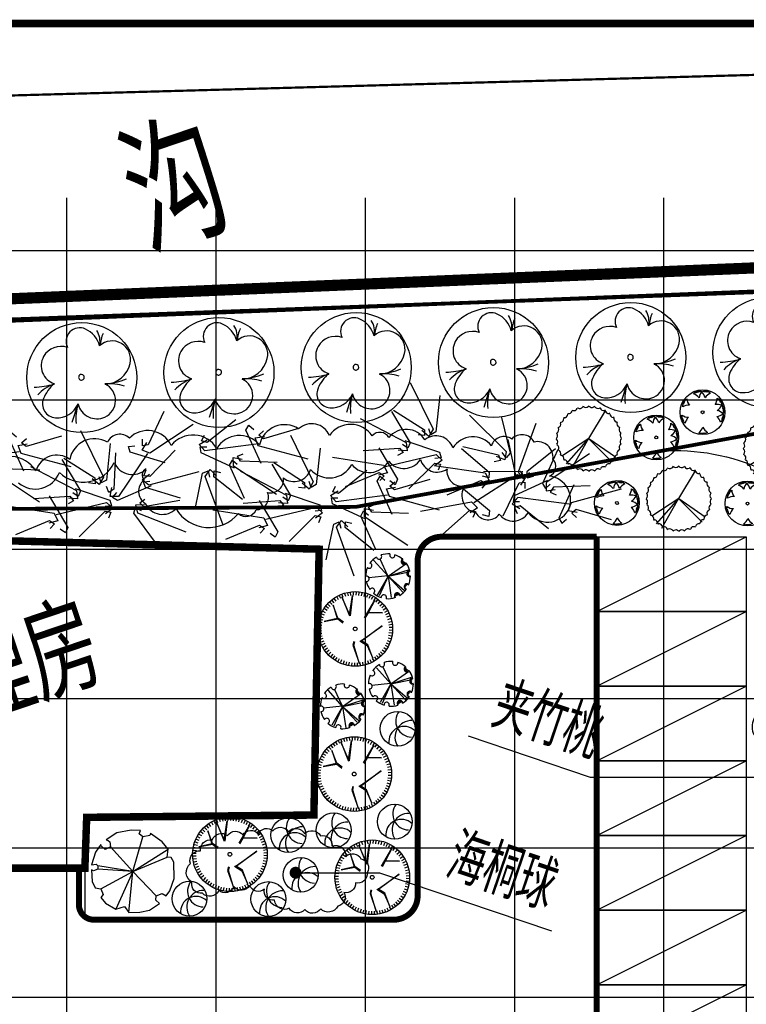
# Model space of a CAD drawing. Header units: millimetres. Extents: x -64078 to -62795, y 13127 to 13405.
# Tile 3 of 51: x -63965 to -63868, y 13273 to 13405. Entities that reach past the tile are written whole.
import ezdxf
from ezdxf.enums import TextEntityAlignment as Align

# ---------------------------------------------------------------- set-up
doc = ezdxf.new("R2010")
doc.units = ezdxf.units.MM
doc.header["$LTSCALE"] = 1000
doc.header["$MEASUREMENT"] = 0
doc.linetypes.add('ACAD_ISO02W100', pattern=[15, 12, -3])
doc.linetypes.add('DASH', pattern=[0.35, 0.25, -0.1])
for name, color, linetype in [('0植物', 72, 'Continuous'), ('A绿-1', 94, 'Continuous'), ('DIM_LEAD', 3, 'Continuous'), ('dixing', 251, 'ACAD_ISO02W100'), ('DLSS', 4, 'Continuous'), ('JMD', 6, 'Continuous'), ('LH', 94, 'Continuous'), ('PUB_TEXT', 7, 'Continuous'), ('SYN_TK', 7, 'Continuous'), ('图例', 3, 'Continuous'), ('方格网', 252, 'Continuous'), ('植被', 104, 'Continuous'), ('灌木线', 81, 'Continuous')]:
    doc.layers.add(name, color=color, linetype=linetype)
doc.styles.add('_TCH_DIM', font='SIMPLEX', dxfattribs={"bigfont": 'GBCBIG'})
doc.styles.add('HZ', font='rs.shx', dxfattribs={"width": 0.8, "bigfont": 'hztxt.shx'})
doc.linetypes.add('ZIGZAG', pattern='A,0.0001,-0.2,[131,ltypeshp.shx,S=0.2,R=0,X=-0.2,Y=0],-0.4,[131,ltypeshp.shx,S=0.2,R=180,X=0.2,Y=0],-0.2', length=0.8001)

# ---------------------------------------------------------------- blocks, each defined once
blk = doc.blocks.new('fghg')
at = {"color": 5, "linetype": 'Continuous'}
blk.add_line((31371, 359052), (36371, 361552), dxfattribs=at)
at = {"color": 5, "linetype": 'Continuous', "flags": 128}
blk.add_lwpolyline([(31371, 361552), (36371, 361552), (36371, 359052), (31371, 359052)], close=True, dxfattribs=at)
blk = doc.blocks.new('樱花')
at = {"layer": 'A绿-1', "color": 231}
for p, q in [((-1916, 761), (-2315, 505)), ((-1377, 863), (-1916, 761)), ((-1018, 851), (-1377, 863)), ((-1068, 723), (-1018, 851)), ((-2315, 505), (-2235, 480)), ((-2235, 480), (-2175, 429)), ((-2175, 429), (-2155, 237)), ((-1305, -687), (-938, 608)), ((-938, 608), (-1068, 723)), ((-669, 659), (-938, 608)), ((-639, 736), (-669, 659)), ((-210, 429), (-639, 736)), ((20, 147), (-210, 429)), ((-2714, 32), (-2864, -441)), ((-2514, 326), (-2714, 32)), ((-2514, 288), (-2514, 326)), ((-2355, 134), (-2514, 288)), ((-2155, 237), (-2355, 134)), ((-1305, -687), (-2155, 237)), ((-1305, -687), (20, 147)), ((-20, -147), (20, 147)), ((-1305, -687), (-20, -147)), ((130, -160), (-20, -147)), ((239, -339), (130, -160)), ((249, -953), (239, -339)), ((-2864, -441), (-2694, -416)), ((-2784, -672), (-2864, -633)), ((-2864, -633), (-2834, -1068)), ((-2624, -608), (-2784, -672)), ((-2694, -416), (-2624, -480)), ((-1305, -687), (-2624, -480)), ((-2624, -480), (-2624, -608)), ((-1305, -687), (-2624, -608)), ((-2514, -1350), (-1305, -687)), ((-1305, -687), (-1946, -2104)), ((-1457, -2232), (-1305, -687)), ((-1305, -687), (-429, -1605)), ((-2834, -1068), (-2724, -1311)), ((80, -1426), (249, -953)), ((-2724, -1311), (-2514, -1350)), ((-2514, -1350), (-2425, -1554)), ((-60, -1605), (80, -1426)), ((-2425, -1554), (-2514, -1669)), ((-2514, -1669), (-2335, -1887)), ((-439, -1772), (-429, -1605)), ((-309, -1900), (-439, -1772)), ((-429, -1605), (-210, -1516)), ((-210, -1516), (-60, -1605)), ((-2335, -1887), (-1946, -2104)), ((-1946, -2104), (-1626, -2015)), ((-1626, -2015), (-1457, -2232)), ((-1457, -2232), (-1048, -2219)), ((-1048, -2219), (-679, -2143)), ((-679, -2143), (-309, -1900))]:
    blk.add_line(p, q, dxfattribs=at)
blk = doc.blocks.new('碧桃')
at = {"layer": 'LH', "color": 11}
blk.add_line((-415, 56), (-701, 147), dxfattribs=at)
blk.add_circle((-5, -5, 152), 852, dxfattribs=at)
for centre, radius, start, end in [((-674, 233), 599, 18.0916, 48.0156), ((1427, 813), 1584, 182.8326, 194.349), ((178, 331), 292, 61.1238, 162.055), ((-412, 388), 216, 67.4722, 176.1144), ((-562, 27), 608, 40.4795, 67.4722), ((171, 318), 307, 340.51, 61.1238), ((-271, 379), 357, 176.1144, 245.9133), ((556, 28), 210, 334.7367, 117.0804), ((-646, -671), 758, 72.1643, 95.3116), ((-343, -239), 301, 104.2004, 203.8599), ((377, 113), 409, 285.541, 334.7367), ((276, -475), 286, 257.1792, 42.714), ((551, 30), 318, 258.3182, 303.1756), ((473, -779), 489, 65.0319, 88.0983), ((-361, -247), 281, 203.8599, 334.8776), ((-859, -432), 758, 341.793, 5.2023), ((304, -354), 410, 181.7039, 257.1792), ((969, -275), 1079, 184.8716, 203.0753)]:
    blk.add_arc(centre, radius, start, end, dxfattribs=at)
at = {"layer": 'LH', "color": 37}
for start, end in [(64.0302, 244.0302), (244.0302, 64.0302)]:
    blk.add_arc((0, 0), 44, start, end, dxfattribs=at)
blk = doc.blocks.new('rtyryry')
at = {"layer": '灌木线', "color": 3, "ltscale": 200}
blk.add_lwpolyline([(400297, 99057, -0.520567), (400297, 99057, -0.520567), (400684, 98404, -0.520567), (401434, 97799, -0.520567), (401942, 96782, -0.520567), (402014, 95669, -0.520567), (401748, 95451, -0.520567), (401337, 95160, -0.520567), (400950, 94652, -0.520567), (400442, 93974, -0.520567), (400515, 92933, -0.520567), (401119, 91530, -0.520567), (401023, 90513, -0.520567), (400757, 90174, -0.520567), (401168, 88649, -0.520567), (400853, 87705, -0.520567), (400200, 87826, -0.520567), (399717, 88334, -0.520567), (399668, 88504, -0.520567), (399475, 89327, -0.520567), (399330, 90561, -0.520567), (398870, 91530, -0.520567), (398338, 92304, -0.520567), (398169, 93417, -0.520567), (398145, 94700, -0.520567), (398048, 95935, -0.520567), (398096, 96903, -0.520567), (398483, 97169, -0.520567), (398628, 98137, -0.520567), (398362, 98622, -0.520567), (398435, 99057, -0.520567), (398822, 99057, -0.520567), (399547, 98985, -0.520567), (400297, 99057)], format="xyb", close=True, dxfattribs=at)
blk = doc.blocks.new('黄杨球')
at = {"layer": 'A绿-1', "color": 61}
for p, q in [((-1174, -29), (-1059, 67)), ((-1059, 67), (-1025, 38)), ((-1040, 88), (-987, 120)), ((-1025, 38), (-1040, 88)), ((-987, 120), (-938, 48)), ((-973, 123), (-931, 142)), ((-938, 48), (-973, 123)), ((-931, 142), (-898, 83)), ((-909, 147), (-884, 159)), ((-898, 83), (-909, 147)), ((-884, 159), (-868, 129)), ((-868, 129), (-846, 71)), ((-861, 166), (-795, 183)), ((-846, 71), (-861, 166)), ((-795, 183), (-782, 100)), ((-782, 100), (-781, 189)), ((-781, 189), (-732, 183)), ((-732, 183), (-726, 132)), ((-726, 132), (-713, 183)), ((-713, 183), (-655, 166)), ((-655, 166), (-647, 139)), ((-647, 139), (-631, 163)), ((-631, 163), (-605, 158)), ((-595, 157), (-615, 83)), ((-615, 83), (-572, 150)), ((-605, 158), (-610, 138)), ((-610, 138), (-595, 157)), ((-572, 150), (-541, 131)), ((-556, 125), (-412, 165)), ((-412, 165), (-393, 126)), ((-393, 126), (-386, 176)), ((-386, 176), (-325, 184)), ((-325, 184), (-309, 99)), ((-309, 99), (-311, 182)), ((-311, 182), (-265, 182)), ((-265, 182), (-259, 114)), ((-259, 114), (-242, 177)), ((-242, 177), (-214, 178)), ((-216, 83), (-191, 176)), ((-212, 144), (-216, 83)), ((-214, 178), (-212, 144)), ((-191, 176), (-124, 164)), ((-124, 164), (-145, 83)), ((-145, 83), (-108, 164)), ((-108, 164), (-66, 138)), ((-66, 138), (-82, 89)), ((-82, 89), (-49, 130)), ((-49, 130), (-3, 91)), ((-3, 91), (-6, 63)), ((-6, 63), (18, 79)), ((49, 59), (0, 0)), ((0, 0), (67, 43)), ((18, 79), (40, 64)), ((40, 64), (27, 48)), ((27, 48), (49, 59)), ((67, 43), (87, 13)), ((-1954, -731), (-1941, -687)), ((-1875, -756), (-1954, -731)), ((-1941, -687), (-1874, -703)), ((-1928, -668), (-1921, -641)), ((-1874, -703), (-1928, -668)), ((-1921, -641), (-1888, -649)), ((-1911, -619), (-1879, -559)), ((-1831, -672), (-1911, -619)), ((-1888, -649), (-1831, -672)), ((-1879, -559), (-1809, -605)), ((-1874, -545), (-1837, -512)), ((-1809, -605), (-1874, -545)), ((-1837, -512), (-1796, -542)), ((-1825, -499), (-1773, -467)), ((-1796, -542), (-1825, -499)), ((-1773, -467), (-1748, -478)), ((-1755, -451), (-1734, -434)), ((-1748, -478), (-1755, -451)), ((-1734, -434), (-1722, -451)), ((-1722, -451), (-1727, -427)), ((-1727, -427), (-1685, -492)), ((-1706, -415), (-1671, -405)), ((-1685, -492), (-1706, -415)), ((599, -343), (725, -423)), ((725, -423), (709, -464)), ((709, -464), (751, -435)), ((797, -475), (745, -544)), ((745, -544), (805, -487)), ((751, -435), (797, -475)), ((837, -521), (790, -571)), ((790, -571), (847, -541)), ((795, -624), (881, -580)), ((843, -586), (795, -624)), ((805, -487), (837, -521)), ((867, -561), (843, -586)), ((917, -638), (843, -676)), ((843, -676), (927, -650)), ((847, -541), (867, -561)), ((881, -580), (917, -638)), ((937, -698), (890, -719)), ((890, -719), (942, -716)), ((927, -650), (937, -698)), ((942, -716), (944, -776)), ((-1976, -982), (-1970, -833)), ((-1972, -804), (-1961, -744)), ((-1926, -827), (-1972, -804)), ((-1970, -833), (-1926, -827)), ((-1961, -744), (-1875, -756)), ((955, -836), (878, -840)), ((878, -840), (955, -861)), ((944, -776), (921, -793)), ((921, -793), (949, -800)), ((952, -826), (932, -828)), ((932, -828), (955, -836)), ((936, -884), (1019, -1007)), ((955, -861), (946, -896)), ((949, -800), (952, -826)), ((1019, -1007), (987, -1038)), ((987, -1038), (1037, -1029)), ((1064, -1085), (987, -1126)), ((987, -1126), (1066, -1099)), ((1060, -1479), (989, -1451)), ((989, -1451), (1051, -1501)), ((1060, -1205), (1001, -1220)), ((1001, -1220), (1097, -1215)), ((1081, -1143), (1018, -1169)), ((1018, -1169), (1082, -1166)), ((1106, -1283), (1023, -1287)), ((1023, -1287), (1111, -1297)), ((1037, -1029), (1064, -1085)), ((1062, -1469), (1043, -1462)), ((1043, -1462), (1060, -1479)), ((1075, -1420), (1047, -1425)), ((1047, -1425), (1069, -1444)), ((1100, -1345), (1049, -1345)), ((1049, -1345), (1098, -1364)), ((1092, -1192), (1060, -1205)), ((1069, -1444), (1062, -1469)), ((1066, -1099), (1081, -1143)), ((1098, -1364), (1075, -1420)), ((1082, -1166), (1092, -1192)), ((1097, -1215), (1106, -1283)), ((1111, -1297), (1100, -1345)), ((-2062, -1780), (-2051, -1721)), ((-2010, -1788), (-2062, -1780)), ((-2061, -1848), (-2060, -1799)), ((-1973, -1840), (-2061, -1848)), ((-2060, -1799), (-2010, -1788)), ((-2053, -1861), (-1973, -1840)), ((-2030, -1925), (-2053, -1861)), ((-2051, -1696), (-2049, -1670)), ((-2025, -1709), (-2051, -1696)), ((-2051, -1721), (-2025, -1709)), ((-2028, -1672), (-2049, -1660)), ((-2049, -1660), (-1973, -1672)), ((-2049, -1670), (-2028, -1672)), ((-2044, -1636), (-2029, -1603)), ((-1973, -1672), (-2044, -1636)), ((-1937, -1901), (-2030, -1925)), ((-2021, -1947), (-1992, -1928)), ((-2006, -1971), (-2021, -1947)), ((-1943, -1954), (-2006, -1971)), ((-1999, -1993), (-1943, -1954)), ((-1976, -2032), (-1999, -1993)), ((-1992, -1928), (-1937, -1901)), ((-1904, -1989), (-1976, -2032)), ((-1970, -2046), (-1904, -1989)), ((-1933, -2095), (-1970, -2046)), ((-1886, -2075), (-1933, -2095)), ((-1910, -2112), (-1886, -2075)), ((-1804, -2216), (-1910, -2112)), ((895, -2109), (842, -2054)), ((842, -2054), (877, -2125)), ((877, -2125), (846, -2142)), ((901, -2100), (886, -2086)), ((886, -2086), (895, -2109)), ((918, -2080), (901, -2100)), ((933, -2061), (905, -2055)), ((905, -2055), (918, -2080)), ((976, -2019), (933, -2061)), ((986, -2003), (939, -1982)), ((939, -1982), (976, -2019)), ((1017, -1948), (940, -1918)), ((940, -1918), (1016, -1964)), ((1007, -1858), (946, -1848)), ((946, -1848), (1036, -1883)), ((1059, -1750), (972, -1757)), ((972, -1757), (1055, -1764)), ((1051, -1810), (982, -1809)), ((982, -1809), (1043, -1832)), ((1016, -1964), (986, -2003)), ((1041, -1860), (1007, -1858)), ((1049, -1661), (1008, -1677)), ((1008, -1677), (1057, -1689)), ((1036, -1883), (1017, -1948)), ((1024, -1515), (1049, -1661)), ((1051, -1501), (1028, -1530)), ((1043, -1832), (1041, -1860)), ((1055, -1764), (1051, -1810)), ((1057, -1689), (1059, -1750)), ((-761, -2942), (-787, -2917)), ((-705, -2886), (-761, -2942)), ((-740, -2954), (-705, -2886)), ((-476, -2922), (-481, -3018)), ((-467, -2983), (-476, -2922)), ((-348, -2998), (-382, -2918)), ((-382, -2918), (-363, -2999)), ((-267, -2962), (-294, -2927)), ((-294, -2927), (-291, -2978)), ((-135, -2892), (-267, -2962)), ((-722, -2938), (-740, -2954)), ((-730, -2957), (-722, -2938)), ((-706, -2967), (-730, -2957)), ((-685, -2947), (-706, -2967)), ((-683, -2975), (-685, -2947)), ((-629, -3003), (-683, -2975)), ((-606, -2956), (-629, -3003)), ((-611, -3007), (-606, -2956)), ((-565, -3024), (-611, -3007)), ((-545, -2937), (-565, -3024)), ((-550, -3020), (-545, -2937)), ((-481, -3018), (-550, -3020)), ((-458, -3016), (-467, -2983)), ((-431, -3009), (-458, -3016)), ((-428, -2944), (-431, -3009)), ((-408, -3009), (-428, -2944)), ((-363, -2999), (-408, -3009)), ((-291, -2978), (-348, -2998))]:
    blk.add_line(p, q, dxfattribs=at)
for centre, major_axis, start_param, end_param in [((-496, -1396), (-1666, 4), 0.002082, 6.285267), ((59, -434), (752, 336), 1.965578, 2.592554), ((-1297, -602), (-951, 416), 3.830729, 4.328988), ((405, -747), (811, 147), 1.787052, 2.414028), ((-849, -338), (821, 70), 3.138273, 3.765249), ((-1555, -994), (-1038, 18), 3.855135, 4.353395), ((-437, -279), (-1034, 98), 2.675798, 3.174058), ((-1513, -1912), (1036, 69), 1.467186, 1.965445), ((-496, -1396), (-110, 4), 0.0394752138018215, 6.322660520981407), ((594, -1641), (-824, 0), 4.27097, 4.897946), ((15, -403), (-959, 398), 2.555626, 3.053885), ((403, -2067), (819, 95), 0.593876, 1.220852), ((-1529, -948), (-824, 3), 0.922603, 1.549579), ((-804, -2494), (1037, 45), 2.328162, 2.826422), ((378, -701), (-1031, 118), 1.857185, 2.355444), ((56, -2379), (823, 33), 0.251392, 0.878367), ((-1256, -2239), (-820, 83), 2.276785, 2.903761), ((439, -2027), (-1000, 279), 0.759108, 1.257367)]:
    blk.add_ellipse(centre, major_axis=major_axis, ratio=1, start_param=start_param, end_param=end_param, dxfattribs=at)
blk = doc.blocks.new('夹竹桃')
at = {"color": 74}
for p, q in [((-493, 1130), (-506, 1103)), ((-288, 1185), (-305, 1160)), ((-76, 1202), (-97, 1181)), ((136, 1183), (112, 1165)), ((341, 1127), (314, 1114)), ((-1012, 770), (-1010, 741)), ((-861, 920), (-864, 890)), ((-687, 1041), (-694, 1012)), ((534, 1036), (505, 1028)), ((707, 913), (678, 910)), ((857, 762), (827, 764)), ((-1226, 404), (-1213, 377)), ((-1135, 597), (-1127, 568)), ((978, 587), (949, 595)), ((1067, 394), (1040, 407)), ((-1282, 199), (-1265, 175)), ((1121, 189), (1097, 205)), ((-1301, -13), (-1280, -34)), ((-1284, -225), (-1259, -241)), ((1120, -235), (1102, -211)), ((1139, -23), (1118, -3)), ((-1230, -430), (-1202, -443)), ((-1141, -624), (-1112, -631)), ((973, -633), (965, -604)), ((1064, -440), (1051, -414)), ((-1019, -798), (-990, -801)), ((-870, -949), (-840, -946)), ((-696, -1072), (-667, -1064)), ((524, -1078), (532, -1049)), ((699, -956), (701, -927)), ((850, -807), (847, -777)), ((-504, -1163), (-477, -1150)), ((-298, -1219), (-274, -1201)), ((-87, -1238), (-66, -1217)), ((125, -1221), (142, -1196)), ((331, -1167), (343, -1139))]:
    blk.add_line(p, q, dxfattribs=at)
at = {"color": 76}
for p, q in [((-81, -6), (538, 1013)), ((-81, -6), (-1090, -660)), ((-95, -6), (-929, -948)), ((-95, -6), (-727, -1121)), ((-95, -6), (780, -890)), ((-81, -6), (901, -698))]:
    blk.add_line(p, q, dxfattribs=at)
at = {"color": 74}
for centre, start, end in [((-627, 1158), 247.307, 335.6422), ((-414, 1235), 237.307, 325.6422), ((-192, 1274), 227.307, 315.6422), ((34, 1273), 217.307, 305.6422), ((257, 1234), 207.307, 295.6422), ((469, 1156), 197.307, 285.6422), ((-1142, 728), 277.307, 5.6422), ((-996, 901), 267.307, 355.6422), ((-823, 1045), 257.307, 345.6422), ((665, 1043), 187.307, 275.6422), ((837, 897), 177.307, 265.6422), ((982, 724), 167.307, 255.6422), ((-1333, 320), 297.307, 25.6422), ((-1255, 532), 287.307, 15.6422), ((1095, 528), 157.307, 245.6422), ((1172, 315), 147.307, 235.6422), ((-1373, 97), 307.307, 35.6422), ((1211, 92), 137.307, 225.6422), ((-1373, -129), 317.307, 45.6422), ((-1334, -351), 327.307, 55.6422), ((1171, -356), 117.307, 205.6422), ((1210, -134), 127.307, 215.6422), ((-1257, -564), 337.307, 65.6422), ((-1145, -760), 347.307, 75.6422), ((980, -764), 97.307, 185.6422), ((1093, -568), 107.307, 195.6422), ((-1000, -933), 357.307, 85.6422), ((-827, -1079), 7.307, 95.6422), ((-631, -1192), 17.307, 105.6422), ((465, -1194), 67.307, 155.6422), ((660, -1082), 77.307, 165.6422), ((834, -937), 87.307, 175.6422), ((-419, -1270), 27.307, 115.6422), ((-197, -1310), 37.307, 125.6422), ((29, -1310), 47.307, 135.6422), ((252, -1271), 57.307, 145.6422)]:
    blk.add_arc(centre, 133, start, end, dxfattribs=at)
blk = doc.blocks.new('早园竹')
at = {"layer": '植被'}
for p, q in [((-47, 606), (-15, 680)), ((-15, 680), (58, 632)), ((9, 601), (-9, 714)), ((-9, 714), (115, 711)), ((44, 741), (120, 785)), ((97, 680), (44, 741)), ((594, 730), (97, 680)), ((221, 183), (-47, 606)), ((648, 294), (9, 601)), ((632, 533), (705, 569)), ((705, 569), (729, 485)), ((560, 38), (632, 533)), ((-536, 6), (-183, 361)), ((-334, -386), (-176, 305)), ((-183, 361), (-103, 347)), ((-176, 305), (-69, 348)), ((-103, 347), (-134, 264)), ((-79, 237), (-31, 302)), ((-69, 348), (-45, 226)), ((-31, 302), (29, 238)), ((185, 255), (257, 291)), ((224, 215), (284, 313)), ((257, 291), (282, 207)), ((284, 313), (376, 229)), ((342, 218), (342, 299)), ((342, 299), (428, 283)), ((659, 264), (684, 376)), ((684, 376), (799, 326)), ((744, 381), (831, 393)), ((769, 304), (744, 381)), ((1249, 162), (769, 304)), ((79, -237), (-79, 237)), ((112, -240), (185, 255)), ((508, -434), (224, 215)), ((752, -69), (342, 218)), ((1133, -262), (659, 264))]:
    blk.add_line(p, q, dxfattribs=at)
blk = doc.blocks.new('海桐球')
at = {"layer": '0植物', "color": 86}
blk.add_circle((-35, 50), 866, dxfattribs=at)
for centre, radius, start, end in [((-747, -303), 817, 325.3925, 91.4177), ((-755, 131), 766, 282.5369, 64.5253), ((-88, -738), 789, 19.6513, 146.595)]:
    blk.add_arc(centre, radius, start, end, dxfattribs=at)
blk = doc.blocks.new('火棘球。')
at = {"layer": 'A绿-1', "color": 81}
for p, q in [((36, -27), (-1276, 787)), ((36, -27), (-1195, 905)), ((36, -27), (1307, 849)), ((61, -7), (95, 1350)), ((61, -16), (1327, 381)), ((36, -27), (-1508, -60)), ((-1462, -367), (-1438, -344)), ((-1446, -405), (-1388, -347)), ((-1431, -443), (-1349, -361)), ((-1415, -481), (-1321, -387)), ((-1400, -518), (-1293, -412)), ((-1384, -556), (-1276, -448)), ((-1369, -594), (-1268, -494)), ((-1353, -632), (-1261, -539)), ((36, -27), (-1225, -919)), ((36, -27), (-1116, -1055)), ((36, -27), (304, -1548)), ((36, -27), (145, -1568)), ((36, -27), (750, -1396)), ((-910, -1148), (-892, -1131)), ((-881, -1173), (-842, -1134)), ((-852, -1197), (-808, -1153)), ((-823, -1222), (-778, -1177)), ((-795, -1246), (-749, -1200)), ((-766, -1271), (-731, -1236)), ((-737, -1295), (-722, -1281)), ((780, -1325), (949, -1156)), ((784, -1268), (885, -1166)), ((842, -1316), (988, -1170)), ((973, -1238), (1028, -1184)), ((-106, -1517), (-31, -1442)), ((-51, -1516), (41, -1423)), ((3, -1515), (89, -1430)), ((57, -1514), (118, -1454)), ((112, -1513), (147, -1478)), ((166, -1512), (176, -1502))]:
    blk.add_line(p, q, dxfattribs=at)
for centre, major_axis, start_param, end_param in [((36, -27), (1600, 23), 1.655689, 2.054849), ((59, 1512), (189, 9), 2.813112, 6.484031), ((36, -27), (-1600, 6), 4.187322, 4.586482), ((36, -27), (1600, 18), 2.287093, 2.686253), ((-850, 1232), (-190, 2), 0.361502, 4.03242), ((960, 1205), (190, 1), 2.225773, 5.896691), ((36, -27), (1600, 6), 0.409818, 0.808978), ((36, -27), (-1600, 3), -0.212612, 0.186548), ((-1421, 471), (-190, 3), 0.991194, 4.662112), ((36, -27), (-45.2, 2.3), 3.193148, 9.476333), ((1508, 426), (189, 11), 1.546007, 5.216925), ((36, -27), (-1600, 7), 2.931107, 3.330267), ((-1470, -497), (-186, 5), 1.786043, 5.146984), ((-1436, -481), (189, 10), 4.691579, 8.362498), ((-1429, -497), (186, 7), -1.415836, 1.945105), ((-1438, -491), (186, 3), 4.707756, 8.127564), ((-1397, -491), (186, 3), 4.707756, 8.127564), ((29, -33), (-1600, 5), 0.416946, 0.816106), ((36, -27), (-1596, 117), 0.487024, 0.886184), ((1493, -525), (-190, 1), 4.124577, 7.795496), ((-911, -1289), (186, 3), -0.769546, 2.591395), ((-888, -1259), (190, 1), -0.91582, 2.755099), ((-889, -1266), (-186, 1), 2.217699, 5.637507), ((-870, -1289), (186, 3), -0.769546, 2.591395), ((-848, -1266), (-186, 4), 2.231683, 5.651492), ((13, -1567), (189, 9), -0.328076, 3.342842), ((7, -1602), (186, 4), -0.147469, 3.213472), ((10, -1570), (184, 24), -0.433752, 2.986056), ((48, -1602), (186, 4), -0.147469, 3.213472), ((52, -1570), (184, 24), -0.433752, 2.986056), ((922, -1287), (189, 4), 0.326532, 3.99745), ((917, -1287), (186, 3), 0.308773, 3.728581), ((933, -1315), (185, 18), 0.405383, 3.766324), ((959, -1287), (-185, 14), 3.541006, 6.960814), ((975, -1315), (-186, 4), 3.666772, 7.027713), ((36, -27), (-1600, 12), 2.306299, 2.705459), ((36, -27), (-1600, 6), 1.045738, 1.444898), ((29, -33), (1600, 8), -1.476414, -1.077254), ((36, -27), (1600, 6), -1.4749, -1.07574)]:
    blk.add_ellipse(centre, major_axis=major_axis, ratio=1, start_param=start_param, end_param=end_param, dxfattribs=at)
blk = doc.blocks.new('A$C77F72C93')
at = {"color": 72}
for p, q in [((698, 2262, -343), (649, 2349, -343)), ((778, 2304, -343), (735, 2394, -343)), ((861, 2340, -343), (826, 2433, -343)), ((947, 2368, -343), (919, 2464, -343)), ((1034, 2391, -343), (1014, 2488, -343)), ((1124, 2406, -343), (1111, 2505, -343)), ((1213, 2414, -343), (1208, 2514, -343)), ((1304, 2415, -343), (1306, 2515, -343)), ((1394, 2409, -343), (1404, 2509, -343)), ((1483, 2396, -343), (1502, 2494, -343)), ((1571, 2376, -343), (1597, 2473, -343)), ((1657, 2349, -343), (1691, 2443, -343)), ((1741, 2316, -343), (1782, 2407, -343)), ((1822, 2276, -343), (1870, 2363, -343)), ((361, 1967, -343), (282, 2028, -343)), ((419, 2036, -343), (344, 2103, -343)), ((482, 2101, -343), (413, 2173, -343)), ((550, 2160, -343), (487, 2238, -343)), ((622, 2214, -343), (565, 2296, -343)), ((1900, 2229, -343), (1954, 2313, -343)), ((1973, 2177, -343), (2034, 2256, -343)), ((2043, 2119, -343), (2110, 2194, -343)), ((2107, 2056, -343), (2180, 2125, -343)), ((2167, 1988, -343), (2245, 2051, -343)), ((189, 1651, -343), (95, 1684, -343)), ((222, 1734, -343), (131, 1775, -343)), ((262, 1815, -343), (174, 1863, -343)), ((309, 1893, -343), (225, 1947, -343)), ((2221, 1916, -343), (2303, 1972, -343)), ((2269, 1839, -343), (2356, 1889, -343)), ((2311, 1759, -343), (2401, 1802, -343)), ((2346, 1676, -343), (2440, 1712, -343)), ((129, 1387, -343), (29, 1398, -343)), ((142, 1476, -343), (44, 1495, -343)), ((162, 1564, -343), (65, 1590, -343)), ((2375, 1591, -343), (2471, 1619, -343)), ((2398, 1503, -343), (2495, 1524, -343)), ((2413, 1414, -343), (2512, 1427, -343)), ((123, 1297, -343), (23, 1300, -343)), ((124, 1207, -343), (24, 1201, -343)), ((132, 1117, -343), (33, 1104, -343)), ((147, 1028, -343), (49, 1007, -343)), ((2403, 1055, -343), (2501, 1036, -343)), ((2416, 1144, -343), (2515, 1133, -343)), ((2421, 1324, -343), (2521, 1330, -343)), ((2422, 1234, -343), (2522, 1231, -343)), ((169, 940, -343), (73, 912, -343)), ((198, 855, -343), (105, 819, -343)), ((234, 772, -343), (144, 729, -343)), ((276, 692, -343), (189, 642, -343)), ((2282, 716, -343), (2370, 668, -343)), ((2322, 797, -343), (2414, 756, -343)), ((2356, 880, -343), (2450, 847, -343)), ((2383, 967, -343), (2479, 941, -343)), ((324, 615, -343), (241, 559, -343)), ((378, 543, -343), (300, 480, -343)), ((437, 475, -343), (365, 406, -343)), ((502, 412, -343), (435, 337, -343)), ((571, 354, -343), (510, 275, -343)), ((1995, 371, -343), (2058, 293, -343)), ((2063, 430, -343), (2132, 358, -343)), ((2126, 495, -343), (2200, 428, -343)), ((2184, 564, -343), (2263, 503, -343)), ((2236, 638, -343), (2320, 584, -343)), ((645, 302, -343), (590, 218, -343)), ((723, 255, -343), (675, 168, -343)), ((803, 215, -343), (763, 124, -343)), ((887, 182, -343), (854, 88, -343)), ((974, 155, -343), (948, 58, -343)), ((1062, 135, -343), (1043, 37, -343)), ((1151, 122, -343), (1140, 22, -343)), ((1241, 116, -343), (1238, 16, -343)), ((1331, 117, -343), (1336, 17, -343)), ((1421, 125, -343), (1434, 26, -343)), ((1510, 140, -343), (1531, 43, -343)), ((1598, 162, -343), (1626, 67, -343)), ((1683, 191, -343), (1719, 98, -343)), ((1766, 227, -343), (1809, 137, -343)), ((1846, 269, -343), (1896, 182, -343)), ((1923, 317, -343), (1979, 235, -343))]:
    blk.add_line(p, q, dxfattribs=at)
at = {"color": 37}
for p, q in [((816, 2358, -343), (1072, 1711, -343)), ((1076, 1762, -343), (816, 2358, -343)), ((1076, 1762, -343), (1174, 2403, -343)), ((1174, 2403, -343), (1096, 1716, -343)), ((673, 1635, -343), (513, 2072, -343)), ((513, 2072, -343), (656, 1626, -343)), ((1585, 1644, -343), (1933, 2242, -343)), ((1933, 2242, -343), (1716, 1843, -343)), ((1705, 1822, -343), (1600, 1630, -343)), ((2192, 1822, -343), (1705, 1822, -343)), ((1716, 1843, -343), (2192, 1822, -343)), ((656, 1626, -343), (209, 1527, -343)), ((209, 1527, -343), (673, 1608, -343)), ((864, 1499, -343), (673, 1635, -343)), ((673, 1608, -343), (852, 1473, -343)), ((1478, 876, -343), (2183, 1376, -343)), ((2183, 1376, -343), (1478, 849, -343)), ((1222, 843, -343), (1192, 715, -343)), ((1192, 715, -343), (1415, 81, -343)), ((1218, 715, -343), (1249, 841, -343)), ((1415, 81, -343), (1218, 715, -343)), ((1427, 864, -343), (1674, 706, -343)), ((1692, 733, -343), (1457, 876, -343)), ((1674, 706, -343), (1871, 277, -343)), ((1871, 277, -343), (1692, 733, -343))]:
    blk.add_line(p, q, dxfattribs=at)
at = {"color": 72}
blk.add_circle((1269, 1269), 1269, dxfattribs=at)
at = {"color": 37}
blk.add_circle((1269, 1269), 63.4, dxfattribs=at)
blk = doc.blocks.new('csht')
at = {"xscale": 0.6777933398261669, "yscale": 0.6777933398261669, "zscale": 0.6777933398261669}
blk.add_blockref('A$C77F72C93', (-860, -860), dxfattribs=at)

msp = doc.modelspace()

# ---------------------------------------------------------------- linework, layer by layer
at = {"color": 2, "linetype": 'Continuous'}
msp.add_line((-63887.54, 13335.45), (-63887.54, 13335.45), dxfattribs=at)
at = {"color": 5, "linetype": 'DASH', "ltscale": 7000, "flags": 128}
for points, const_width in [([(-64058.54, 13391.98), (-63862.85, 13397.4), (-63835.94, 13398.14), (-63809.23, 13370.28)], 0.3), ([(-63809.23, 13370.28), (-64065.3, 13360.93)], 0.5)]:
    msp.add_lwpolyline(points, dxfattribs=dict(at, const_width=const_width))
at = {"color": 1, "linetype": 'DASH', "ltscale": 0.05, "const_width": 1.5, "flags": 128}
msp.add_lwpolyline([(-64038.54, 13204.88), (-63895.09, 13197.37), (-63800.51, 13210.7), (-63751.73, 13215.8), (-63725.68, 13230.88), (-63707.68, 13255.67), (-63810.61, 13373.77), (-64025.42, 13364.85), (-64038.54, 13364.85)], close=True, dxfattribs=at)
at = {"color": 1, "linetype": 'DASH', "ltscale": 7000, "const_width": 0.5, "flags": 128}
msp.add_lwpolyline([(-63835.93, 13369.51), (-64065.3, 13360.44)], dxfattribs=at)
at = {"color": 252, "linetype": 'DASH', "ltscale": 7000, "const_width": 0.5, "flags": 128}
msp.add_lwpolyline([(-63753.29, 13287.24), (-63806.8, 13356.54), (-63825.45, 13356.73), (-63919.85, 13339.44), (-64065.3, 13338.64)], dxfattribs=at)
at = {"layer": 'DIM_LEAD', "linetype": 'Continuous'}
for p, q in [((-63888.37, 13303.22, 0.19), (-63904.74, 13308.76, 0.19)), ((-63862.7, 13303.22, 0.19), (-63888.37, 13303.22, 0.19)), ((-63927.89, 13290.45, 0.19), (-63916.65, 13290.45, 0.19)), ((-63916.65, 13290.45, 0.19), (-63893.6, 13282.65, 0.19))]:
    msp.add_line(p, q, dxfattribs=at)
at = {"layer": 'DIM_LEAD', "linetype": 'Continuous', "const_width": 0.8, "elevation": 0.19}
msp.add_lwpolyline([(-63928.27, 13290.58, 1), (-63927.51, 13290.32, 1)], format="xyb", close=True, dxfattribs=at)
at = {"layer": 'dixing', "linetype": 'ByBlock', "ltscale": 60, "elevation": 1.1, "flags": 128}
msp.add_lwpolyline([(-63878.99, 13346.92, -0.559002), (-63851.33, 13308.52, 0.111281), (-63856.63, 13275.82, -0.194143), (-63873.3, 13230.7, 0.389599), (-63872.92, 13206.47, -0.578077)], format="xyb", dxfattribs=at)
at = {"layer": 'DLSS', "linetype": 'Continuous'}
for p, q in [((-63887.54, 13335.45), (-63908.34, 13335.45)), ((-63911.54, 13332.25), (-63911.54, 13287.36)), ((-63956.92, 13291.06), (-63956.92, 13286.16)), ((-63956.12, 13291.06), (-63956.12, 13284.56)), ((-63954.92, 13284.16), (-63914.74, 13284.16))]:
    msp.add_line(p, q, dxfattribs=at)
at = {"layer": 'DLSS', "linetype": 'Continuous', "const_width": 0.8, "flags": 128}
for points in [[(-63956.92, 13291.06), (-63956.92, 13286.16, 0.414214), (-63954.92, 13284.16), (-63914.74, 13284.16, 0.414214), (-63911.54, 13287.36), (-63911.54, 13332.25, -0.414214), (-63908.34, 13335.45), (-63887.54, 13335.45)], [(-63726.73, 13232.78), (-63752.6, 13218.33), (-63785.58, 13214.99), (-63860.28, 13204.78, -0.454591), (-63887.54, 13228.56), (-63887.54, 13335.45)]]:
    msp.add_lwpolyline(points, format="xyb", dxfattribs=at)
at = {"layer": 'DLSS', "linetype": 'Continuous'}
for centre, radius, start, end in [((-63908.34, 13332.25), 3.2, 90, 180), ((-63914.74, 13287.36), 3.2, 270, 0), ((-63954.92, 13286.16), 2, 180, 270)]:
    msp.add_arc(centre, radius, start, end, dxfattribs=at)
at = {"layer": 'JMD', "color": 1, "linetype": 'Continuous', "const_width": 1, "flags": 128}
msp.add_lwpolyline([(-64009.35, 13336.06), (-64010.13, 13297.36), (-63977.64, 13297.34), (-63977.78, 13291.06), (-63956.12, 13291.06), (-63955.88, 13297.87), (-63925.44, 13298.18), (-63924.74, 13333.78)], close=True, dxfattribs=at)
at = {"layer": 'SYN_TK', "color": 7, "const_width": 1}
msp.add_lwpolyline([(-64073.72, 13404.19), (-63693.72, 13404.19), (-63693.72, 13127.19), (-64073.72, 13127.19)], close=True, dxfattribs=at)
at = {"layer": '方格网'}
for p, q in [((-63958.54, 13173.77), (-63958.54, 13380.85)), ((-63938.54, 13173.77), (-63938.54, 13380.85)), ((-63918.54, 13173.77), (-63918.54, 13380.85)), ((-63898.54, 13173.77), (-63898.54, 13380.85)), ((-63878.54, 13173.77), (-63878.54, 13380.85)), ((-64058.54, 13373.77), (-63698.54, 13373.77)), ((-64058.54, 13353.77), (-63698.54, 13353.77)), ((-64058.54, 13333.77), (-63698.54, 13333.77)), ((-64058.54, 13313.77), (-63698.54, 13313.77)), ((-64058.54, 13293.77), (-63698.54, 13293.77)), ((-64058.54, 13273.77), (-63698.54, 13273.77))]:
    msp.add_line(p, q, dxfattribs=at)
at = {"layer": '灌木线', "color": 3, "linetype": 'ZIGZAG', "ltscale": 200, "elevation": 0.19}
for points in [[(-63965, 13342.66, 0.520567), (-63959.53, 13344.07, 0.520567), (-63952.21, 13345.4, 0.520567), (-63947.9, 13344.53, 0.520567), (-63948.19, 13343.03, 0.520567), (-63948.02, 13339.9, 0.520567), (-63943.91, 13339.2, 0.520567), (-63935.55, 13338.56, 0.520567), (-63933.18, 13339.06, 0.520567), (-63931.64, 13341.36, 0.520567), (-63929.53, 13343.32, 0.520567), (-63925.89, 13344.45, 0.520567), (-63920.38, 13345.12, 0.520567), (-63915.41, 13345.58, 0.520567), (-63911.17, 13345.81, 0.520567), (-63907.59, 13344.53, 0.520567), (-63905.25, 13342.26, 0.520567), (-63903.75, 13338.65, 0.520567), (-63900.6, 13338.45, 0.520567), (-63896.73, 13338.66, 0.520567), (-63891.38, 13338.96, 0.520567), (-63893.89, 13343.57), (-63893.89, 13343.57, 0.520567), (-63893.89, 13343.57, 0.520567), (-63893.42, 13345.86, 0.520567), (-63895.95, 13348.13, 0.520567), (-63898.93, 13348.52, 0.520567), (-63901.66, 13347.63, 0.520567), (-63906.82, 13347.34, 0.520567), (-63910.58, 13348.43, 0.520567), (-63915.4, 13348.72, 0.520567), (-63917.63, 13348.97, 0.520567), (-63923.37, 13349.02, 0.520567), (-63927.49, 13349.9, 0.520567), (-63932.73, 13347.76, 0.520567), (-63938.44, 13347.27, 0.520567), (-63944.56, 13347.67, 0.520567), (-63950.16, 13348.65, 0.520567), (-63953.09, 13348.12, 0.520567), (-63958.14, 13345.81, 0.520567), (-63962.68, 13344.27, 0.520567), (-63969.36, 13344.64, 0.520567)], [(-63941.99, 13291.67, -0.520567), (-63940.62, 13293.39, -0.520567), (-63940.62, 13293.39, -0.520567), (-63939.07, 13294.83, -0.520567), (-63939.07, 13294.83, -0.520567), (-63937, 13295.42, -0.520567), (-63937, 13295.42, -0.520567), (-63934.96, 13295.53, -0.520567), (-63934.96, 13295.53, -0.520567), (-63932.89, 13295.63, -0.520567), (-63932.89, 13295.63, -0.520567), (-63930.92, 13296.06, -0.520567), (-63930.92, 13296.06, -0.520567), (-63928.88, 13295.95, -0.520567), (-63928.88, 13295.95, -0.520567), (-63926.67, 13295.67, -0.520567), (-63926.67, 13295.67, -0.520567), (-63924.56, 13295.39, -0.520567), (-63924.56, 13295.39, -0.520567), (-63923.02, 13294.06, -0.520567), (-63923.02, 13294.06, -0.520567), (-63921.16, 13292.6, -0.520567), (-63921.16, 13292.6, -0.520567), (-63919.14, 13292.32, -0.520567), (-63919.14, 13292.32, -0.520567), (-63918.3, 13290.46, -0.520567), (-63918.3, 13290.46, -0.520567), (-63919.87, 13289.11, -0.520567), (-63919.87, 13289.11, -0.520567), (-63921.44, 13287.82, -0.520567), (-63921.44, 13287.82, -0.520567), (-63922.23, 13285.97, -0.520567), (-63922.23, 13285.97, -0.520567), (-63924.53, 13285.63, -0.520567), (-63924.53, 13285.63, -0.520567), (-63926.67, 13285.52, -0.520567), (-63926.67, 13285.52, -0.520567), (-63928.75, 13285.69, -0.520567), (-63928.75, 13285.69, -0.520567), (-63930.71, 13286.76, -0.520567), (-63930.71, 13286.76, -0.520567), (-63932.06, 13288.27, -0.520567), (-63932.06, 13288.27, -0.520567), (-63934.03, 13288.72, -0.520567), (-63934.03, 13288.72, -0.520567), (-63936.17, 13288.61, -0.520567), (-63936.17, 13288.61, -0.520567), (-63938.19, 13288.05, -0.520567), (-63938.19, 13288.05, -0.520567), (-63940.38, 13287.71, -0.520567), (-63940.38, 13287.71, -0.520567), (-63941.78, 13289.17, -0.520567), (-63941.78, 13289.17, -0.520567), (-63941.99, 13291.67)]]:
    msp.add_lwpolyline(points, format="xyb", dxfattribs=at)

# ---------------------------------------------------------------- block references
at = {"linetype": 'Continuous', "xscale": 0.004000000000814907, "yscale": 0.004000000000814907, "zscale": 0.003999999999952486}
for p in [(-64013.02, 11889.25), (-64013.02, 11879.25), (-64013.02, 11869.25), (-64013.02, 11859.25), (-64013.02, 11849.25), (-64013.02, 11839.25), (-64013.02, 11829.25)]:
    msp.add_blockref('fghg', p, dxfattribs=at)
at = {"layer": '0植物'}
for name, p, xscale, yscale, zscale, rotation in [('夹竹桃', (-63888.31, 13348.65, 0.19), 0.003605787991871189, 0.003605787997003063, 0.003605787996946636, 0.2531209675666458), ('夹竹桃', (-63863.25, 13347.32, 0.19), 0.003605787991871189, 0.003605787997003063, 0.003605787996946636, 0.2531209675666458), ('夹竹桃', (-63876.26, 13340.61, 0.19), 0.003605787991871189, 0.003605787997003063, 0.003605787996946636, 0.2531209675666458), ('海桐球', (-63914.15, 13309.88, -0.19), 0.002699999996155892, 0.002699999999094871, 0.002699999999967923, 122.7196467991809), ('海桐球', (-63914.54, 13297.44, -0.19), 0.002699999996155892, 0.002699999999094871, 0.002699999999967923, 122.7196467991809), ('海桐球', (-63928.81, 13295.64, -0.19), 0.002699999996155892, 0.002699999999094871, 0.002699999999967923, 122.7196467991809), ('海桐球', (-63922.73, 13296.28, -0.19), 0.002699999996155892, 0.002699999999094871, 0.002699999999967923, 122.7196467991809), ('海桐球', (-63927.14, 13290.32, -0.19), 0.002699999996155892, 0.002699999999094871, 0.002699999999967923, 122.7196467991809), ('海桐球', (-63942.04, 13287.12, -0.19), 0.002699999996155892, 0.002699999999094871, 0.002699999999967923, 122.7196467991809), ('海桐球', (-63931.47, 13287.07, -0.19), 0.002699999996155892, 0.002699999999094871, 0.002699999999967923, 122.7196467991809)]:
    msp.add_blockref(name, p, dxfattribs=dict(at, xscale=xscale, yscale=yscale, zscale=zscale, rotation=rotation))
at = {"layer": 'A绿-1'}
for name, p, xscale, yscale, zscale, rotation in [('早园竹', (-63912.7, 13351.1, 0.19), 0.009797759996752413, 0.00979775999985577, 0.00979775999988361, 218.9509213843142), ('早园竹', (-63968.69, 13340.94, 0.19), 0.009797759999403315, 0.00979775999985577, 0.00979775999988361, 32.88318143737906), ('早园竹', (-63936.92, 13341.96, 0.19), 0.009797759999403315, 0.00979775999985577, 0.00979775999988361, 32.88318143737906), ('早园竹', (-63945.81, 13339.87, 0.19), 0.009797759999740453, 0.00979775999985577, 0.009797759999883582, 81.43994749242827), ('早园竹', (-63903.11, 13346.97, 0.19), 0.009797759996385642, 0.00979775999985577, 0.009797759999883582, 238.2116514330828), ('早园竹', (-63956.86, 13344.66, 0.19), 0.009797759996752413, 0.00979775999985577, 0.00979775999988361, 218.9509213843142), ('早园竹', (-63895, 13345.68, 0.19), -0.009797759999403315, 0.00979775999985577, 0.00979775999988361, 147.1168185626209), ('早园竹', (-63928.74, 13344.05, 0.19), 0.009797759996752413, 0.00979775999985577, 0.00979775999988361, 218.9509213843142), ('早园竹', (-63919.34, 13335.14, 0.19), 0.009797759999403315, 0.00979775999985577, 0.00979775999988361, 32.88318143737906), ('火棘球。', (-63915.55, 13330.08, 0.19), 0.001874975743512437, 0.001874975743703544, 0.001874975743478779, 97.42719197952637), ('火棘球。', (-63915.16, 13315.68, 0.19), 0.001874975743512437, 0.001874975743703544, 0.001874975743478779, 97.42719197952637), ('火棘球。', (-63921.63, 13312.66, 0.19), 0.001874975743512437, 0.001874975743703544, 0.001874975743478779, 97.42719197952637)]:
    msp.add_blockref(name, p, dxfattribs=dict(at, xscale=xscale, yscale=yscale, zscale=zscale, rotation=rotation))
at = {"layer": 'A绿-1', "xscale": 0.003558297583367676, "yscale": 0.003558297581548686, "zscale": 0.003558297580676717}
msp.add_blockref('樱花', (-63945.04, 13293.08), dxfattribs=at)
at = {"layer": 'LH', "xscale": 0.008646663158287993, "yscale": 0.008646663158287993, "zscale": 0.008646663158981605, "rotation": 90}
for p in [(-63864.65, 13360.17), (-63901.42, 13358.82), (-63883.03, 13359.49), (-63938.2, 13357.48), (-63919.81, 13358.15), (-63956.58, 13356.81)]:
    msp.add_blockref('碧桃', p, dxfattribs=at)
at = {"layer": 'LH', "xscale": 0.005813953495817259, "yscale": 0.005813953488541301, "zscale": 0.005813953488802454}
for p in [(-63919.9, 13323.1, 0.19), (-63920.04, 13303.67, 0.19), (-63936.69, 13292.92, 0.19), (-63917.62, 13289.84, 0.19)]:
    msp.add_blockref('csht', p, dxfattribs=at)
at = {"layer": '图例', "color": 3, "xscale": 0.001801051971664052, "yscale": 0.001801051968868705, "zscale": 0.001801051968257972, "rotation": 0.1207963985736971}
for p in [(-63872.48, 13354.64, 0.19), (-63878.69, 13351.26, 0.19), (-63883.96, 13342.49, 0.19), (-63866.46, 13342.41, 0.19)]:
    msp.add_blockref('黄杨球', p, dxfattribs=at)
at = {"layer": '灌木线', "color": 3, "linetype": 'ZIGZAG', "ltscale": 200, "xscale": 0.003197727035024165, "yscale": 0.003397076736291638, "zscale": 0.003999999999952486, "rotation": 346.2660114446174}
msp.add_blockref('rtyryry', (-65177.78, 13306.09, 0.19), dxfattribs=at)

# ---------------------------------------------------------------- texts
at = {"color": 5, "linetype": 'DASH', "ltscale": 7000, "style": 'HZ', "width": 0.8}
msp.add_text('沟', height=16, rotation=18.6968, dxfattribs=at).set_placement((-63944.26, 13383.09, 0.19), align=Align.MIDDLE)
at = {"layer": 'JMD', "color": 1, "linetype": 'Continuous', "style": 'HZ', "width": 0.8}
msp.add_text('管理房', height=12, rotation=18.6968, dxfattribs=at).set_placement((-63968.45, 13317.67), align=Align.MIDDLE)
at = {"layer": 'PUB_TEXT', "linetype": 'Continuous', "style": '_TCH_DIM'}
for s, p in [('夹竹桃', (-63902.08, 13310.07, 0.19)), ('海桐球', (-63908.17, 13289.8, 0.19))]:
    msp.add_text(s, height=6.752, rotation=341.3032, dxfattribs=at).set_placement(p)

doc.saveas('drawing.dxf')
